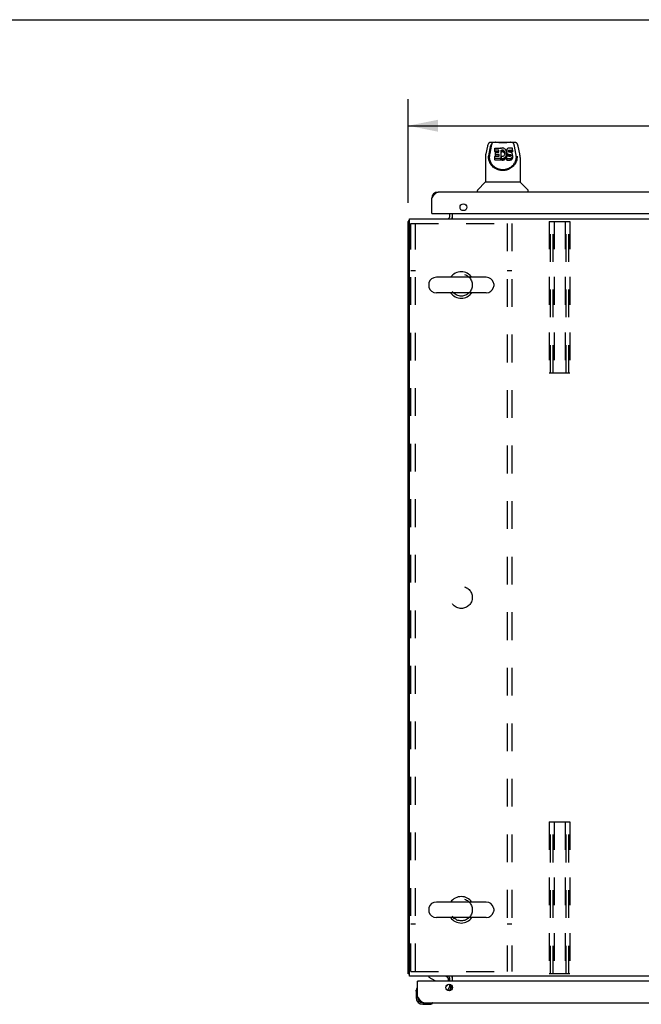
# Model space of a CAD drawing. Header units: inches. Extents: x 0 to 200, y 0 to 129.
# Tile 10 of 19: x 50 to 74, y 90 to 129. Entities that reach past the tile are written whole.
import ezdxf

# ---------------------------------------------------------------- set-up
doc = ezdxf.new("R2010")
doc.units = ezdxf.units.IN
doc.header["$LTSCALE"] = 11
doc.header["$MEASUREMENT"] = 0
doc.linetypes.add('HIDDEN', pattern=[0.2, 0.1, -0.1])
doc.layers.get('0').update_dxf_attribs({"linetype": 'CONTINUOUS'})
for name, color, linetype in [('02___PRT_ALL_AXES', 7, 'CONTINUOUS'), ('DEFAULT_2', 8, 'HIDDEN'), ('DIMENSIONS', 7, 'CONTINUOUS')]:
    doc.layers.add(name, color=color, linetype=linetype)
doc.styles.get("Standard").update_dxf_attribs({"font": 'arial.ttf'})
doc.dimstyles.new('DIMSTYLE_1', dxfattribs={"dimtxt": 0.882353, "dimasz": 1.176471, "dimexe": 0.09, "dimexo": 0.07, "dimgap": 0.0375, "dimtad": 0, "dimtih": 1, "dimtoh": 1, "dimzin": 4, "dimdsep": 46, "dimtxsty": 'Standard', "dimblk": '_FILLED', "dimblk1": '_FILLED', "dimblk2": '_FILLED', "dimcen": 0.09, "dimazin": 1, "dimtfac": 1, "dimtofl": 0, "dimtmove": 0, "dimatfit": 3, "dimldrblk": '_FILLED', "dimfxl": 0, "dimtolj": 1, "dimtzin": 4, "dimarcsym": 0})

# ---------------------------------------------------------------- blocks, each defined once
blk = doc.blocks.new('_FILLED')
at = {"color": 0, "linetype": 'ByBlock'}
blk.add_solid([(0, 0), (-1, 0.2), (-1, -0.2)], dxfattribs=at)
blk = doc.blocks.new('*D5')
at = {"layer": 'DIMENSIONS', "color": 2, "linetype": 'Continuous'}
for p, q in [((65.025, 122.155), (65.025, 126.268)), ((89.025, 122.155), (89.025, 126.268)), ((65.025, 125.21), (75.042, 125.21)), ((89.025, 125.21), (79.007, 125.21))]:
    blk.add_line(p, q, dxfattribs=at)
at = {"layer": 'DIMENSIONS', "color": 2, "linetype": 'Continuous', "xscale": 1.1764705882, "yscale": 1.1764705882, "zscale": 1.1764705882, "rotation": 180}
blk.add_blockref('_FILLED', (65.025, 125.21), dxfattribs=at)
at = {"layer": 'DIMENSIONS', "color": 2, "linetype": 'Continuous', "xscale": 1.1764705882, "yscale": 1.1764705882, "zscale": 1.1764705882}
blk.add_blockref('_FILLED', (89.025, 125.21), dxfattribs=at)
at = {"layer": 'DIMENSIONS', "color": 2, "linetype": 'Continuous', "insert": (77.025, 125.651), "char_height": 0.8824, "width": 3.08332, "attachment_point": 2, "line_spacing_factor": 0.9}
blk.add_mtext('24.00', dxfattribs=at)

msp = doc.modelspace()

# ---------------------------------------------------------------- linework, layer by layer
at = {"color": 7, "linetype": 'Continuous'}
for p, q in [((0, 129.412), (200, 129.412)), ((68.491, 124.552), (68.29, 124.552)), ((68.332, 124.473), (68.324, 124.473)), ((68.334, 124.479), (68.33, 124.469)), ((68.334, 124.48), (68.334, 124.479)), ((68.375, 124.552), (68.376, 124.552)), ((68.481, 124.564), (69.068, 124.564)), ((69.259, 124.552), (69.058, 124.552)), ((69.173, 124.552), (69.174, 124.552)), ((69.215, 124.48), (69.215, 124.479)), ((69.219, 124.469), (69.215, 124.479)), ((69.225, 124.473), (69.217, 124.473)), ((68.166, 124.398), (68.101, 124.092)), ((68.273, 124.37), (68.22, 124.1)), ((68.314, 124.405), (68.257, 124.115)), ((68.257, 124.115), (68.257, 124.111)), ((68.453, 124.184), (68.453, 124.322)), ((68.457, 124.327), (68.688, 124.327)), ((68.619, 124.246), (68.457, 124.246)), ((68.619, 124.179), (68.457, 124.179)), ((68.484, 124.015), (68.484, 124.155)), ((68.489, 124.159), (68.619, 124.159)), ((68.62, 124.077), (68.489, 124.077)), ((68.623, 124.164), (68.623, 124.241)), ((68.625, 124.005), (68.625, 124.073)), ((68.693, 124.322), (68.693, 124.31)), ((68.693, 124.31), (68.703, 124.31)), ((68.695, 124.243), (68.695, 123.851)), ((68.707, 124.225), (68.695, 124.243)), ((68.707, 124.158), (68.695, 124.176)), ((68.704, 124.31), (68.703, 124.31)), ((68.723, 124.321), (68.704, 124.31)), ((68.724, 124.232), (68.713, 124.224)), ((68.713, 124.157), (68.713, 124.224)), ((68.724, 124.165), (68.713, 124.157)), ((68.744, 124.328), (68.723, 124.321)), ((68.736, 124.237), (68.724, 124.232)), ((68.724, 124.232), (68.724, 124.165)), ((68.736, 124.17), (68.724, 124.165)), ((68.749, 124.241), (68.736, 124.237)), ((68.736, 124.237), (68.736, 124.17)), ((68.749, 124.174), (68.736, 124.17)), ((68.766, 124.331), (68.744, 124.328)), ((68.762, 124.243), (68.749, 124.241)), ((68.749, 124.241), (68.749, 124.174)), ((68.762, 124.176), (68.749, 124.174)), ((68.762, 124.243), (68.762, 124.176)), ((68.776, 124.243), (68.762, 124.243)), ((68.776, 124.176), (68.762, 124.176)), ((68.788, 124.329), (68.766, 124.331)), ((68.776, 124.243), (68.776, 124.176)), ((68.789, 124.24), (68.776, 124.243)), ((68.789, 124.173), (68.776, 124.176)), ((68.81, 124.323), (68.788, 124.329)), ((68.789, 124.24), (68.789, 124.173)), ((68.801, 124.235), (68.789, 124.24)), ((68.801, 124.169), (68.789, 124.173)), ((68.801, 124.235), (68.801, 124.169)), ((68.812, 124.228), (68.801, 124.235)), ((68.812, 124.161), (68.801, 124.169)), ((68.82, 124.319), (68.81, 124.323)), ((68.812, 124.228), (68.812, 124.161)), ((68.822, 124.219), (68.812, 124.228)), ((68.822, 124.152), (68.812, 124.161)), ((68.83, 124.314), (68.82, 124.319)), ((68.822, 124.219), (68.822, 124.152)), ((68.831, 124.209), (68.822, 124.219)), ((68.831, 124.142), (68.822, 124.152)), ((68.823, 124.023), (68.831, 124.034)), ((68.848, 124.3), (68.83, 124.314)), ((68.831, 124.209), (68.831, 124.142)), ((68.844, 124.186), (68.831, 124.209)), ((68.844, 124.119), (68.831, 124.142)), ((68.831, 124.034), (68.845, 124.057)), ((68.844, 124.186), (68.844, 124.119)), ((68.855, 124.161), (68.844, 124.186)), ((68.855, 124.094), (68.844, 124.119)), ((68.845, 124.057), (68.851, 124.069)), ((68.864, 124.285), (68.848, 124.3)), ((68.851, 124.069), (68.855, 124.081)), ((68.855, 124.161), (68.855, 124.094)), ((68.858, 124.148), (68.855, 124.161)), ((68.855, 124.081), (68.858, 124.108)), ((68.856, 124.089), (68.855, 124.094)), ((68.858, 124.148), (68.858, 124.108)), ((68.859, 124.135), (68.858, 124.148)), ((68.858, 124.108), (68.859, 124.135)), ((68.879, 124.269), (68.864, 124.285)), ((68.891, 124.25), (68.879, 124.269)), ((68.913, 124.211), (68.891, 124.25)), ((68.905, 124.016), (68.914, 124.036)), ((68.92, 124.19), (68.913, 124.211)), ((68.914, 124.036), (68.92, 124.058)), ((68.914, 124.036), (68.914, 123.969)), ((68.924, 124.168), (68.92, 124.19)), ((68.92, 124.058), (68.924, 124.079)), ((68.92, 124.058), (68.92, 123.991)), ((68.922, 124.224), (68.921, 124.2)), ((68.921, 124.2), (68.921, 124.186)), ((68.921, 124.2), (68.923, 124.177)), ((68.929, 124.248), (68.922, 124.224)), ((68.923, 124.177), (68.93, 124.153)), ((68.928, 124.146), (68.924, 124.168)), ((68.924, 124.079), (68.928, 124.124)), ((68.924, 124.079), (68.924, 124.013)), ((68.924, 124.013), (68.928, 124.057)), ((68.928, 124.124), (68.928, 124.146)), ((68.928, 124.124), (68.928, 124.057)), ((68.928, 124.09), (68.93, 124.087)), ((68.937, 124.27), (68.929, 124.248)), ((68.93, 124.153), (68.93, 124.087)), ((68.93, 124.153), (68.939, 124.131)), ((68.93, 124.087), (68.939, 124.064)), ((68.943, 124.281), (68.937, 124.27)), ((68.939, 124.131), (68.939, 124.064)), ((68.939, 124.131), (68.952, 124.111)), ((68.939, 124.064), (68.952, 124.044)), ((68.949, 124.291), (68.943, 124.281)), ((68.966, 124.307), (68.949, 124.291)), ((68.952, 124.111), (68.952, 124.044)), ((68.952, 124.111), (68.969, 124.094)), ((68.952, 124.044), (68.969, 124.028)), ((68.986, 124.321), (68.966, 124.307)), ((68.969, 124.094), (68.969, 124.028)), ((68.969, 124.094), (68.979, 124.088)), ((68.979, 124.088), (68.979, 124.021)), ((68.979, 124.088), (68.99, 124.083)), ((68.997, 124.325), (68.986, 124.321)), ((68.99, 124.083), (68.99, 124.016)), ((68.99, 124.083), (69.014, 124.078)), ((68.994, 124.206), (68.995, 124.213)), ((68.996, 124.19), (68.994, 124.206)), ((68.995, 124.213), (68.997, 124.22)), ((68.995, 124.213), (68.995, 124.201)), ((69.003, 124.177), (68.996, 124.19)), ((69.009, 124.327), (68.997, 124.325)), ((68.997, 124.22), (69.006, 124.232)), ((68.997, 124.22), (68.997, 124.189)), ((69.008, 124.171), (69.003, 124.177)), ((69.006, 124.232), (69.012, 124.237)), ((69.006, 124.232), (69.006, 124.172)), ((69.014, 124.166), (69.008, 124.171)), ((69.153, 124.327), (69.009, 124.327)), ((69.01, 124.169), (69.012, 124.171)), ((69.012, 124.237), (69.018, 124.241)), ((69.012, 124.237), (69.012, 124.171)), ((69.012, 124.171), (69.018, 124.174)), ((69.021, 124.164), (69.014, 124.166)), ((69.014, 124.078), (69.014, 124.011)), ((69.014, 124.078), (69.037, 124.076)), ((69.018, 124.241), (69.034, 124.242)), ((69.018, 124.241), (69.018, 124.174)), ((69.018, 124.174), (69.034, 124.175)), ((69.028, 124.163), (69.021, 124.164)), ((69.076, 124.163), (69.028, 124.163)), ((69.034, 124.242), (69.034, 124.175)), ((69.034, 124.242), (69.094, 124.242)), ((69.034, 124.175), (69.094, 124.175)), ((69.037, 124.076), (69.061, 124.077)), ((69.037, 124.076), (69.037, 124.01)), ((69.061, 124.077), (69.061, 124.01)), ((69.061, 124.077), (69.076, 124.073)), ((69.087, 124.161), (69.076, 124.163)), ((69.076, 124.073), (69.076, 124.006)), ((69.076, 124.073), (69.082, 124.069)), ((69.082, 124.069), (69.082, 124.01)), ((69.082, 124.069), (69.087, 124.063)), ((69.099, 124.157), (69.087, 124.161)), ((69.087, 124.063), (69.087, 124.018)), ((69.087, 124.063), (69.089, 124.056)), ((69.089, 124.033), (69.087, 124.018)), ((69.089, 124.056), (69.089, 124.033)), ((69.089, 124.056), (69.09, 124.048)), ((69.09, 124.048), (69.089, 124.033)), ((69.094, 124.242), (69.154, 124.243)), ((69.094, 124.242), (69.094, 124.175)), ((69.094, 124.175), (69.154, 124.176)), ((69.118, 124.143), (69.099, 124.157)), ((69.135, 124.126), (69.118, 124.143)), ((69.148, 124.106), (69.135, 124.126)), ((69.156, 124.084), (69.148, 124.106)), ((69.154, 124.243), (69.154, 124.176)), ((69.16, 124.06), (69.156, 124.084)), ((69.158, 124.18), (69.158, 124.322)), ((69.159, 124.013), (69.161, 124.036)), ((69.161, 124.036), (69.16, 124.06)), ((69.161, 124.036), (69.161, 123.969)), ((69.292, 124.112), (69.235, 124.405)), ((69.448, 124.092), (69.383, 124.398)), ((68.086, 123.949), (68.086, 122.977)), ((68.204, 124.004), (68.204, 124.004)), ((68.204, 123.991), (68.204, 123.991)), ((68.211, 123.918), (68.21, 123.981)), ((68.453, 123.855), (68.453, 123.996)), ((68.458, 124.001), (68.62, 124.001)), ((68.695, 123.918), (68.458, 123.918)), ((68.695, 123.851), (68.458, 123.851)), ((68.62, 124.01), (68.489, 124.01)), ((68.703, 123.871), (68.703, 123.938)), ((68.704, 123.94), (68.73, 124.008)), ((68.705, 123.868), (68.705, 123.935)), ((68.705, 123.935), (68.724, 123.922)), ((68.705, 123.868), (68.724, 123.856)), ((68.724, 123.922), (68.724, 123.856)), ((68.724, 123.922), (68.734, 123.919)), ((68.724, 123.856), (68.734, 123.852)), ((68.734, 123.919), (68.734, 123.852)), ((68.734, 123.919), (68.745, 123.917)), ((68.734, 123.852), (68.745, 123.851)), ((68.736, 124.01), (68.748, 124.005)), ((68.745, 123.917), (68.745, 123.851)), ((68.745, 123.917), (68.768, 123.917)), ((68.768, 123.85), (68.745, 123.851)), ((68.748, 124.005), (68.761, 124.002)), ((68.761, 124.002), (68.775, 124.002)), ((68.768, 123.917), (68.79, 123.919)), ((68.768, 123.917), (68.768, 123.85)), ((68.768, 123.85), (68.79, 123.852)), ((68.775, 124.002), (68.787, 124.005)), ((68.787, 124.005), (68.812, 124.016)), ((68.79, 123.919), (68.812, 123.924)), ((68.79, 123.919), (68.79, 123.852)), ((68.79, 123.852), (68.812, 123.857)), ((68.812, 124.016), (68.823, 124.023)), ((68.812, 123.924), (68.832, 123.933)), ((68.812, 123.924), (68.812, 123.857)), ((68.812, 123.857), (68.832, 123.866)), ((68.832, 123.933), (68.85, 123.946)), ((68.832, 123.933), (68.832, 123.866)), ((68.832, 123.866), (68.85, 123.879)), ((68.85, 123.946), (68.867, 123.961)), ((68.85, 123.946), (68.85, 123.879)), ((68.85, 123.879), (68.867, 123.894)), ((68.867, 123.961), (68.881, 123.978)), ((68.867, 123.961), (68.867, 123.894)), ((68.867, 123.894), (68.881, 123.911)), ((68.881, 123.978), (68.894, 123.996)), ((68.881, 123.978), (68.881, 123.911)), ((68.881, 123.911), (68.894, 123.929)), ((68.894, 123.996), (68.905, 124.016)), ((68.894, 123.996), (68.894, 123.929)), ((68.894, 123.929), (68.905, 123.949)), ((68.905, 124.016), (68.905, 123.949)), ((68.905, 123.949), (68.914, 123.969)), ((68.914, 123.969), (68.92, 123.991)), ((68.92, 123.991), (68.924, 124.013)), ((68.927, 123.982), (68.926, 123.958)), ((68.926, 123.958), (68.926, 123.892)), ((68.926, 123.958), (68.928, 123.915)), ((68.926, 123.892), (68.928, 123.849)), ((68.928, 123.995), (68.927, 123.982)), ((68.93, 124), (68.928, 123.995)), ((68.928, 123.915), (68.928, 123.849)), ((68.928, 123.915), (69.068, 123.915)), ((68.928, 123.849), (69.068, 123.849)), ((68.936, 124.001), (68.93, 124)), ((69.049, 124.001), (68.936, 124.001)), ((68.969, 124.028), (68.979, 124.021)), ((68.979, 124.021), (68.99, 124.016)), ((68.99, 124.016), (69.014, 124.011)), ((69.014, 124.011), (69.037, 124.01)), ((69.037, 124.01), (69.061, 124.01)), ((69.064, 124.002), (69.049, 124.001)), ((69.061, 124.01), (69.076, 124.006)), ((69.078, 124.006), (69.064, 124.002)), ((69.068, 123.915), (69.091, 123.923)), ((69.068, 123.915), (69.068, 123.849)), ((69.068, 123.849), (69.091, 123.856)), ((69.076, 124.006), (69.076, 124.006)), ((69.084, 124.011), (69.078, 124.006)), ((69.087, 124.018), (69.084, 124.011)), ((69.091, 123.923), (69.113, 123.933)), ((69.091, 123.923), (69.091, 123.856)), ((69.091, 123.856), (69.113, 123.866)), ((69.113, 123.933), (69.122, 123.939)), ((69.113, 123.933), (69.113, 123.866)), ((69.113, 123.866), (69.122, 123.872)), ((69.122, 123.939), (69.131, 123.947)), ((69.122, 123.939), (69.122, 123.872)), ((69.122, 123.872), (69.131, 123.88)), ((69.131, 123.947), (69.144, 123.967)), ((69.131, 123.947), (69.131, 123.88)), ((69.131, 123.88), (69.144, 123.9)), ((69.144, 123.967), (69.154, 123.989)), ((69.144, 123.967), (69.144, 123.9)), ((69.144, 123.9), (69.154, 123.922)), ((69.154, 123.989), (69.159, 124.013)), ((69.154, 123.989), (69.154, 123.922)), ((69.154, 123.922), (69.159, 123.946)), ((69.159, 124.013), (69.159, 123.946)), ((69.159, 123.946), (69.161, 123.969)), ((69.301, 123.991), (69.301, 124.014)), ((69.338, 123.918), (69.339, 123.981)), ((69.463, 123.949), (69.463, 122.977)), ((68.08, 122.972), (67.782, 122.674)), ((69.463, 122.977), (68.086, 122.977)), ((69.469, 122.972), (69.767, 122.674)), ((67.771, 122.584), (67.771, 122.646)), ((69.778, 122.584), (69.778, 122.646)), ((65.982, 121.73), (65.962, 121.73)), ((65.077, 121.422), (65.025, 121.422)), ((65.065, 121.454), (65.077, 121.445)), ((68.116, 119.207), (66.141, 119.207)), ((65.841, 118.944), (65.841, 118.857)), ((68.116, 118.595), (66.141, 118.595)), ((68.416, 118.944), (68.416, 118.857)), ((68.116, 94.457), (66.141, 94.457)), ((65.841, 94.194), (65.841, 94.107)), ((68.416, 94.194), (68.416, 94.107)), ((68.116, 93.845), (66.141, 93.845)), ((65.077, 91.63), (65.025, 91.63)), ((65.065, 91.598), (65.077, 91.607)), ((65.42, 91.322), (65.4, 91.322)), ((65.842, 91.526), (65.842, 91.487)), ((65.842, 91.487), (66.08, 91.349)), ((66.629, 91.322), (66.629, 91.369)), ((65.34, 90.927), (65.342, 90.965)), ((65.34, 90.927), (65.34, 90.671)), ((65.386, 91.063), (65.386, 91.062)), ((66.519, 91.095), (66.599, 91.175)), ((66.734, 91.066), (66.666, 91.105)), ((66.773, 91.121), (66.671, 91.121)), ((65.4, 90.714), (65.4, 90.671)), ((65.603, 90.468), (65.646, 90.468)), ((65.603, 90.408), (65.859, 90.408)), ((65.897, 90.411), (65.859, 90.408)), ((65.988, 90.453), (65.991, 90.454)), ((65.991, 90.454), (65.993, 90.454))]:
    msp.add_line(p, q, dxfattribs=at)
at = {"color": 3, "linetype": 'Continuous'}
for p, q in [((88.403, 122.584), (66.209, 122.584)), ((65.962, 121.73), (65.962, 122.337)), ((65.982, 121.73), (88.63, 121.73)), ((66.671, 121.611), (66.671, 121.73)), ((66.775, 121.526), (66.775, 121.73)), ((65.025, 91.63), (65.025, 121.422)), ((65.077, 91.526), (65.077, 121.526)), ((65.077, 121.526), (88.973, 121.526)), ((88.973, 91.526), (65.077, 91.526)), ((65.4, 90.714), (65.4, 91.322)), ((88.067, 91.322), (65.42, 91.322)), ((66.671, 91.322), (66.671, 91.441)), ((66.775, 91.322), (66.775, 91.526)), ((66.666, 91.105), (66.581, 90.958)), ((66.66, 90.939), (66.756, 91.105)), ((66.671, 91.121), (66.671, 91.203)), ((65.646, 90.468), (87.841, 90.468))]:
    msp.add_line(p, q, dxfattribs=at)
at = {"color": 7, "linetype": 'Continuous'}
for points in [[(68.29, 124.552), (68.275, 124.551), (68.262, 124.548), (68.249, 124.543), (68.238, 124.536), (68.227, 124.528), (68.218, 124.519), (68.209, 124.509), (68.202, 124.499), (68.195, 124.487), (68.189, 124.475), (68.184, 124.461), (68.178, 124.446), (68.173, 124.429), (68.168, 124.41), (68.166, 124.398)], [(68.33, 124.469), (68.326, 124.457), (68.323, 124.444), (68.319, 124.43), (68.316, 124.417), (68.314, 124.405)], [(68.41, 124.552), (68.403, 124.552), (68.393, 124.549), (68.383, 124.545), (68.374, 124.54), (68.366, 124.533), (68.358, 124.525), (68.352, 124.515), (68.345, 124.505), (68.339, 124.492), (68.334, 124.48)], [(69.058, 124.552), (69.037, 124.552), (69.015, 124.55), (68.992, 124.548), (68.967, 124.545), (68.942, 124.542), (68.915, 124.539), (68.887, 124.537), (68.859, 124.534), (68.83, 124.533), (68.801, 124.532), (68.772, 124.531), (68.743, 124.532), (68.714, 124.533), (68.685, 124.535), (68.657, 124.537), (68.63, 124.54), (68.604, 124.543), (68.579, 124.546), (68.555, 124.548), (68.532, 124.55), (68.511, 124.552), (68.491, 124.552)], [(69.058, 124.552), (69.036, 124.552), (69.009, 124.55), (68.982, 124.548), (68.954, 124.545), (68.925, 124.542), (68.896, 124.539), (68.866, 124.537), (68.836, 124.535), (68.805, 124.534), (68.775, 124.533), (68.745, 124.534), (68.714, 124.535), (68.684, 124.537), (68.654, 124.539), (68.625, 124.542), (68.596, 124.545), (68.568, 124.547), (68.54, 124.55), (68.513, 124.552), (68.491, 124.552)], [(69.215, 124.48), (69.21, 124.492), (69.204, 124.505), (69.197, 124.515), (69.191, 124.525), (69.183, 124.533), (69.175, 124.54), (69.166, 124.545), (69.157, 124.549), (69.146, 124.552), (69.139, 124.552)], [(69.235, 124.405), (69.233, 124.417), (69.23, 124.43), (69.226, 124.444), (69.223, 124.457), (69.219, 124.469)], [(69.383, 124.398), (69.38, 124.413), (69.374, 124.434), (69.369, 124.452), (69.362, 124.469), (69.356, 124.483), (69.348, 124.497), (69.34, 124.509), (69.331, 124.52), (69.32, 124.53), (69.307, 124.539), (69.293, 124.546), (69.279, 124.55), (69.263, 124.552), (69.259, 124.552)], [(68.101, 124.092), (68.095, 124.061), (68.089, 124.019), (68.086, 123.977), (68.086, 123.949)], [(68.257, 124.111), (68.256, 124.108), (68.255, 124.105), (68.255, 124.102), (68.254, 124.099), (68.254, 124.096), (68.253, 124.093), (68.253, 124.089), (68.252, 124.086), (68.252, 124.082), (68.252, 124.079), (68.251, 124.075), (68.251, 124.071), (68.25, 124.067), (68.25, 124.063), (68.249, 124.059), (68.249, 124.055), (68.249, 124.05), (68.249, 124.046), (68.248, 124.041), (68.248, 124.037), (68.248, 124.032), (68.248, 124.027), (68.248, 124.022), (68.248, 124.017), (68.248, 123.991)], [(69.154, 124.243), (69.154, 124.243), (69.155, 124.243), (69.155, 124.243), (69.155, 124.243), (69.156, 124.243), (69.156, 124.244), (69.157, 124.244), (69.157, 124.244), (69.157, 124.245), (69.158, 124.245), (69.158, 124.246), (69.158, 124.246), (69.158, 124.247), (69.158, 124.247)], [(69.154, 124.176), (69.154, 124.176), (69.155, 124.176), (69.155, 124.176), (69.155, 124.176), (69.156, 124.177), (69.156, 124.177), (69.157, 124.177), (69.157, 124.177), (69.157, 124.178), (69.158, 124.178), (69.158, 124.179), (69.158, 124.179), (69.158, 124.18), (69.158, 124.18)], [(69.301, 124.014), (69.301, 124.031), (69.3, 124.059), (69.296, 124.087), (69.292, 124.112)], [(69.463, 123.949), (69.463, 123.976), (69.46, 124.018), (69.454, 124.06), (69.448, 124.092)], [(68.204, 123.991), (68.204, 123.999), (68.204, 124.004)], [(69.345, 123.991), (69.343, 123.949), (69.335, 123.897), (69.324, 123.848), (69.308, 123.802), (69.29, 123.758), (69.268, 123.718), (69.244, 123.679), (69.217, 123.643), (69.187, 123.61), (69.155, 123.579), (69.121, 123.551), (69.084, 123.525), (69.045, 123.502), (69.004, 123.482), (68.961, 123.465), (68.917, 123.452), (68.871, 123.442), (68.824, 123.436), (68.776, 123.434), (68.729, 123.435), (68.682, 123.441), (68.636, 123.451), (68.592, 123.464), (68.549, 123.48), (68.507, 123.5), (68.468, 123.523), (68.431, 123.548), (68.397, 123.576), (68.365, 123.607), (68.335, 123.64), (68.308, 123.676), (68.283, 123.714), (68.261, 123.755), (68.242, 123.798), (68.227, 123.843), (68.215, 123.892), (68.207, 123.944), (68.204, 123.991)], [(68.552, 123.514), (68.536, 123.521), (68.52, 123.53), (68.504, 123.539), (68.488, 123.549), (68.473, 123.559), (68.457, 123.57), (68.442, 123.582), (68.427, 123.595), (68.412, 123.608), (68.398, 123.623), (68.384, 123.638), (68.37, 123.654), (68.357, 123.67), (68.344, 123.688), (68.332, 123.706), (68.32, 123.725), (68.309, 123.744), (68.299, 123.765), (68.289, 123.786), (68.281, 123.807), (68.273, 123.829), (68.266, 123.852), (68.261, 123.875), (68.256, 123.899), (68.252, 123.922), (68.249, 123.947), (68.248, 123.971), (68.248, 123.991)], [(69.301, 123.991), (69.301, 123.971), (69.3, 123.947), (69.297, 123.923), (69.293, 123.899), (69.289, 123.875), (69.283, 123.852), (69.276, 123.83), (69.268, 123.807), (69.26, 123.786), (69.25, 123.765), (69.24, 123.745), (69.229, 123.725), (69.218, 123.706), (69.205, 123.688), (69.193, 123.671), (69.18, 123.654), (69.166, 123.638), (69.152, 123.623), (69.138, 123.609), (69.123, 123.596), (69.108, 123.583), (69.093, 123.571), (69.077, 123.56), (69.062, 123.549), (69.046, 123.539), (69.03, 123.53), (69.014, 123.522)], [(69.345, 124.004), (69.345, 124), (69.345, 123.991)], [(69.014, 123.522), (68.998, 123.514), (68.982, 123.507), (68.966, 123.5), (68.951, 123.495), (68.935, 123.489), (68.919, 123.484), (68.903, 123.48), (68.887, 123.476), (68.871, 123.473), (68.855, 123.47), (68.839, 123.468), (68.823, 123.466), (68.807, 123.465), (68.791, 123.464), (68.775, 123.464), (68.759, 123.464), (68.743, 123.465), (68.727, 123.466), (68.711, 123.468), (68.696, 123.47), (68.68, 123.473), (68.664, 123.476), (68.648, 123.48), (68.632, 123.484), (68.616, 123.489), (68.6, 123.494), (68.584, 123.5), (68.568, 123.507), (68.552, 123.514)], [(65.386, 91.062), (65.386, 91.061), (65.385, 91.06), (65.385, 91.056)], [(65.993, 90.454), (65.994, 90.454), (65.994, 90.454)]]:
    msp.add_lwpolyline(points, dxfattribs=at)
at = {"color": 3, "linetype": 'Continuous'}
for points in [[(65.962, 122.337), (65.972, 122.353), (65.983, 122.369), (65.993, 122.385), (66.003, 122.401), (66.013, 122.416), (66.024, 122.432), (66.034, 122.446), (66.044, 122.46), (66.054, 122.474), (66.065, 122.487), (66.075, 122.5), (66.085, 122.512), (66.096, 122.523), (66.106, 122.533), (66.116, 122.542), (66.126, 122.551), (66.137, 122.558), (66.147, 122.565), (66.157, 122.571), (66.167, 122.575), (66.178, 122.579), (66.188, 122.582), (66.198, 122.583), (66.209, 122.584)], [(65.042, 121.439), (65.039, 121.437), (65.036, 121.436), (65.034, 121.434), (65.031, 121.433), (65.029, 121.431), (65.028, 121.429), (65.026, 121.428), (65.025, 121.426), (65.025, 121.425), (65.025, 121.423), (65.025, 121.422)], [(65.065, 121.454), (65.063, 121.452), (65.061, 121.45), (65.059, 121.448), (65.056, 121.446), (65.053, 121.445), (65.05, 121.443), (65.047, 121.441), (65.042, 121.439)], [(65.047, 91.61), (65.042, 91.613), (65.039, 91.614), (65.036, 91.616), (65.034, 91.617), (65.031, 91.619), (65.029, 91.62), (65.028, 91.622), (65.026, 91.624), (65.025, 91.625), (65.025, 91.627), (65.025, 91.628), (65.025, 91.63)], [(65.065, 91.598), (65.063, 91.6), (65.061, 91.602), (65.059, 91.603), (65.056, 91.605), (65.053, 91.607), (65.05, 91.608), (65.047, 91.61)], [(66.756, 91.105), (66.758, 91.106), (66.76, 91.108), (66.762, 91.11), (66.763, 91.111), (66.765, 91.113), (66.767, 91.115), (66.769, 91.116), (66.773, 91.12)], [(65.646, 90.468), (65.636, 90.468), (65.625, 90.47), (65.615, 90.472), (65.605, 90.476), (65.595, 90.481), (65.584, 90.486), (65.574, 90.493), (65.564, 90.501), (65.554, 90.509), (65.543, 90.519), (65.533, 90.529), (65.523, 90.54), (65.512, 90.552), (65.502, 90.564), (65.492, 90.577), (65.482, 90.591), (65.471, 90.605), (65.461, 90.62), (65.451, 90.635), (65.441, 90.65), (65.43, 90.666), (65.42, 90.682), (65.41, 90.698), (65.4, 90.714)]]:
    msp.add_lwpolyline(points, dxfattribs=at)
for centre in [(67.212, 121.98), (66.65, 91.072)]:
    msp.add_circle(centre, 0.133, dxfattribs=at)
at = {"color": 7, "linetype": 'Continuous'}
for centre, radius, start, end in [((68.481, 124.544), 0.0197, 90, 156.393), ((69.068, 124.544), 0.0197, 23.607, 90), ((68.094, 122.958), 0.0197, 90, 135), ((69.455, 122.958), 0.0197, 45, 90), ((67.81, 122.646), 0.0394, 135, 180), ((69.739, 122.646), 0.0394, 0, 45), ((66.586, 121.611), 0.189, 333.2653, 360), ((67.129, 118.901), 0.523, 35.8102, 144.1898), ((65.985, 118.944), 0.144, 164.3697, 180), ((66.141, 118.901), 0.306, 90, 164.3697), ((68.116, 118.901), 0.306, 15.6303, 90), ((68.272, 118.944), 0.144, 0, 15.6303), ((65.985, 118.857), 0.144, 180, 195.6303), ((66.141, 118.901), 0.306, 195.6303, 270), ((67.129, 118.901), 0.523, 215.8091, 324.1909), ((68.116, 118.901), 0.306, 270, 344.3697), ((68.272, 118.857), 0.144, 344.3697, 360), ((66.141, 94.151), 0.306, 90, 164.3697), ((67.129, 94.151), 0.523, 35.8102, 144.1898), ((68.116, 94.151), 0.306, 15.6303, 90), ((65.985, 94.194), 0.144, 164.3697, 180), ((65.985, 94.107), 0.144, 180, 195.6303), ((66.141, 94.151), 0.306, 195.6303, 270), ((68.116, 94.151), 0.306, 270, 344.3697), ((68.272, 94.194), 0.144, 0, 15.6303), ((68.272, 94.107), 0.144, 344.3697, 360), ((67.129, 94.151), 0.523, 215.8091, 324.1909), ((66.03, 91.262), 0.1, 36.5468, 59.908), ((66.472, 91.369), 0.157, 0, 90), ((66.586, 91.441), 0.189, 0, 26.7347), ((65.59, 90.927), 0.25, 149.1101, 180), ((65.388, 91.048), 0.015, 96.3796, 149.1101), ((65.385, 91.048), 0.015, 0, 83.6204), ((66.529, 91.246), 0.1, 315, 332.9732), ((65.603, 90.671), 0.263, 180, 270), ((65.603, 90.671), 0.203, 180, 270), ((65.859, 90.658), 0.25, 270, 300.8899), ((65.98, 90.453), 0.015, 6.3796, 90), ((65.98, 90.456), 0.015, 300.8899, 353.6204)]:
    msp.add_arc(centre, radius, start, end, dxfattribs=at)
at = {"color": 3, "linetype": 'Continuous'}
for centre, radius, start, end in [((66.209, 122.337), 0.246, 90, 180), ((65.982, 121.75), 0.02, 180, 270), ((65.214, 121.337), 0.189, 136.4873, 141.7194), ((66.586, 121.611), 0.085, 270, 360), ((65.214, 91.715), 0.189, 218.2806, 223.5127), ((65.42, 91.302), 0.02, 90, 180), ((66.586, 91.441), 0.085, 0, 90), ((66.638, 91.121), 0.033, 330, 360), ((65.646, 90.714), 0.246, 180, 270)]:
    msp.add_arc(centre, radius, start, end, dxfattribs=at)
at = {"color": 7, "linetype": 'Continuous'}
for centre, major_axis, ratio, start_param, end_param in [((68.331, 124.119), (-0.007, 0.354), 0.213027, -0.003983, 0.781416), ((68.775, 123.991), (0, 0.565), 0.999848, 1.377943, 2.016018), ((68.457, 124.322), (0, 0.00448), 1, 0, 1.570796), ((68.457, 124.25), (0, 0.00448), 1, -4.712389, -3.141593), ((68.457, 124.184), (0, 0.00448), 1, -4.712389, -3.141593), ((68.489, 124.155), (0, 0.00448), 1, 0, 1.570796), ((68.489, 124.082), (0, 0.00448), 1, -4.712389, -3.141593), ((68.619, 124.241), (0, 0.00448), 1, -1.570796, 0), ((68.619, 124.175), (0, 0.00448), 1, -1.570796, 0), ((68.619, 124.164), (0, 0.00448), 1, -3.141593, -1.570796), ((68.62, 124.073), (0, 0.00448), 1, -1.570796, 0), ((68.688, 124.322), (0, 0.00448), 1, -1.570796, 0), ((68.71, 124.228), (0.00448, 0), 1, -2.546622, -0.919014), ((68.71, 124.161), (0.00448, 0), 1, -2.546622, -0.919014), ((69.153, 124.322), (0.00483, 0), 1, 0, 1.570796), ((68.458, 123.996), (0, 0.00448), 1, 0, 1.570796), ((68.458, 123.922), (0, 0.00448), 1, -4.712389, -3.141593), ((68.458, 123.855), (0, 0.00448), 1, -4.712389, -3.141593), ((68.489, 124.015), (0, 0.00448), 1, -4.712389, -3.141593), ((68.62, 124.006), (0, 0.00448), 1, -1.570796, 0), ((68.62, 124.005), (0, 0.00448), 1, -3.141593, -1.570796), ((68.708, 123.938), (0.00448, 0), 1, 2.775102, 3.145434), ((68.708, 123.938), (0, 0.00448), 1, -4.708547, -3.807036), ((68.708, 123.871), (0.00448, 0), 1, -3.137702, -2.23624), ((68.734, 124.006), (0, 0.00448), 1, -0.416125, 1.204306), ((68.775, 123.991), (0, 0.565), 0.999848, -2.01205, -1.58824)]:
    msp.add_ellipse(centre, major_axis=major_axis, ratio=ratio, start_param=start_param, end_param=end_param, dxfattribs=at)
at = {"layer": '02___PRT_ALL_AXES', "color": 8, "linetype": 'HIDDEN'}
for centre in [(67.129, 118.901), (67.129, 106.526), (67.129, 94.151)]:
    msp.add_circle(centre, 0.438, dxfattribs=at)
at = {"layer": 'DEFAULT_2', "color": 8, "linetype": 'HIDDEN'}
for p, q in [((65.129, 91.713), (65.129, 121.338)), ((65.129, 121.338), (69.129, 121.338)), ((65.316, 91.713), (65.316, 121.338)), ((68.942, 121.338), (68.942, 91.713)), ((69.129, 121.338), (69.129, 91.713)), ((70.618, 121.422), (70.618, 115.422)), ((70.618, 121.422), (71.431, 121.422)), ((70.658, 115.422), (70.658, 121.422)), ((70.766, 115.422), (70.766, 121.422)), ((70.806, 121.422), (70.806, 115.422)), ((71.243, 121.422), (71.243, 115.422)), ((71.283, 115.422), (71.283, 121.422)), ((71.391, 115.422), (71.391, 121.422)), ((71.431, 121.422), (71.431, 115.422)), ((65.316, 119.463), (65.129, 119.463)), ((69.129, 119.463), (68.942, 119.463)), ((70.618, 115.422), (71.431, 115.422)), ((70.618, 97.63), (71.431, 97.63)), ((70.618, 97.63), (70.618, 91.63)), ((70.658, 91.63), (70.658, 97.63)), ((70.766, 91.63), (70.766, 97.63)), ((70.806, 97.63), (70.806, 91.63)), ((71.243, 97.63), (71.243, 91.63)), ((71.283, 91.63), (71.283, 97.63)), ((71.391, 91.63), (71.391, 97.63)), ((71.431, 97.63), (71.431, 91.63)), ((65.316, 93.588), (65.129, 93.588)), ((69.129, 93.588), (68.942, 93.588)), ((65.129, 91.713), (69.129, 91.713)), ((70.618, 91.63), (71.431, 91.63))]:
    msp.add_line(p, q, dxfattribs=at)

# ---------------------------------------------------------------- dimensions: what is measured, and where the dimension line sits
at = {"layer": 'DIMENSIONS', "color": 2, "linetype": 'Continuous'}
dim = msp.add_linear_dim(base=(65.025, 125.21), p1=(89.025, 122.085), p2=(65.025, 122.085), angle=180, dimstyle='DIMSTYLE_1', dxfattribs=at)
dim.commit()
dim.dimension.update_dxf_attribs({"geometry": '*D5', "text_midpoint": (77.013, 125.205), "dimtype": 160})

doc.saveas('drawing.dxf')
